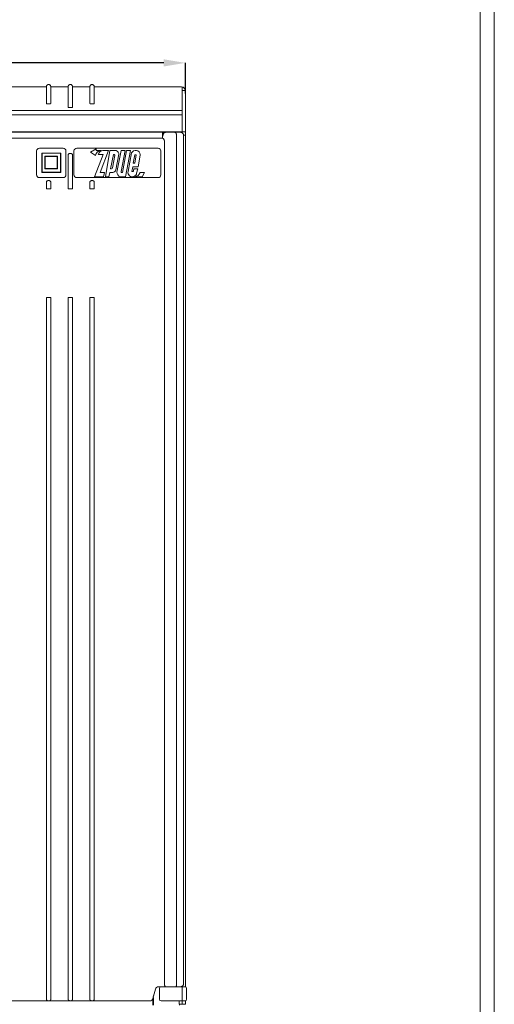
# Model space of a CAD drawing. Header units: centimetres. Extents: x -4572 to 125430, y -27163 to 73697.
# Tile 39 of 44: x 104927 to 105364, y -17910 to -17004. Entities that reach past the tile are written whole.
import ezdxf

# ---------------------------------------------------------------- set-up
doc = ezdxf.new("R2010")
doc.units = ezdxf.units.CM
doc.header["$MEASUREMENT"] = 0
doc.layers.add('kontur', color=7, linetype='Continuous')
doc.styles.add('WYMIAROWA', font='ariali.ttf', dxfattribs={"height": 30})
doc.dimstyles.new('MOJE', dxfattribs={"dimtxt": 30, "dimasz": 20, "dimexe": 0, "dimexo": 0, "dimgap": 5, "dimtad": 1, "dimtoh": 1, "dimdec": 0, "dimrnd": 1, "dimzin": 12, "dimdsep": 46, "dimtxsty": 'WYMIAROWA', "dimcen": 0.09, "dimadec": 0, "dimazin": 2, "dimtfac": 1, "dimtdec": 0, "dimtofl": 0, "dimtmove": 0, "dimatfit": 3, "dimfxl": 1, "dimtolj": 1, "dimtzin": 0, "dimarcsym": 0})

# ---------------------------------------------------------------- blocks, each defined once
blk = doc.blocks.new('ASQCqe')
at = {"color": 7, "lineweight": 0}
for p, q in [((48045.73, 5967.58), (48045.73, 6009.37)), ((48048.61, 6006.07), (48045.73, 6006.07)), ((48045.73, 5987.48), (47391.55, 5987.48)), ((48045.73, 5983.53), (47391.55, 5983.53))]:
    blk.add_line(p, q, dxfattribs=at)
at = {"layer": 'kontur', "color": 7, "lineweight": 0}
for p, q in [((47920.67, 6009.46), (47870.64, 6009.46)), ((47920.67, 6008.97), (47920.67, 6008.95)), ((47940.68, 6009.46), (47924.67, 6009.46)), ((47940.68, 6009.43), (47940.68, 6009.44)), ((47960.69, 6009.46), (47944.68, 6009.46)), ((47944.68, 6009.44), (47944.68, 6009.45)), ((47944.68, 6009.43), (47944.68, 6009.44)), ((47960.69, 6008.97), (47960.69, 6008.95)), ((48045.09, 6009.46), (47964.69, 6009.46)), ((48045.09, 6009.46), (48045.13, 6009.46)), ((48048.63, 6006.07), (48048.74, 5968.04)), ((47920.67, 5994.25), (47920.67, 5994.02)), ((47924.67, 5994.02), (47924.67, 5994.25)), ((47960.69, 5994.25), (47960.69, 5994.02)), ((47964.69, 5994.02), (47964.69, 5994.25)), ((47940.68, 5990.58), (47940.68, 5990.49)), ((47944.68, 5990.48), (47944.68, 5990.92)), ((47652.58, 5968.04), (48044.74, 5968.04)), ((48027.51, 5967.54), (47669.82, 5967.54)), ((48019.75, 5967.54), (48019.75, 5968.04)), ((48030.51, 5967.54), (48027.51, 5967.54)), ((48027.51, 5967.54), (48027.51, 5964.54)), ((48030.77, 5967.54), (48030.51, 5967.54)), ((48030.98, 5967.54), (48030.77, 5967.54)), ((48031.65, 5967.54), (48030.98, 5967.54)), ((48031.01, 5968.04), (48031.01, 5967.54)), ((48038.81, 5967.54), (48031.65, 5967.54)), ((48038.81, 5967.54), (48044.01, 5967.54)), ((48039.01, 5967.54), (48039.01, 5968.04)), ((48042.76, 5968.04), (48042.76, 5967.54)), ((48044.74, 5968.04), (48048.74, 5968.04)), ((48045.24, 5967.27), (48045.24, 5967.27)), ((48045.76, 5966.97), (48045.76, 5968.04)), ((48048.74, 5968.04), (48048.76, 5966.03)), ((48027.81, 5962.04), (47669.52, 5962.04)), ((48027.81, 5962.03), (47669.52, 5962.03)), ((48027.51, 5964.54), (48027.51, 5964.04)), ((48027.51, 5964.04), (48027.51, 5962.04)), ((48027.95, 5964.04), (48027.95, 5964.54)), ((48029.42, 5959.03), (48029.42, 5183.13)), ((48040.6, 5964.54), (48040.6, 5920)), ((48046.97, 5965.04), (48048.77, 5965.04)), ((48047.02, 5964.54), (48047.02, 5183.63)), ((48048.77, 5180.53), (48048.77, 5965.04)), ((48048.79, 5180.63), (48048.79, 5965.04)), ((47911.62, 5950.31), (47911.62, 5928.29)), ((47914.21, 5952.81), (47936.04, 5952.81)), ((47938.63, 5950.31), (47938.63, 5928.29)), ((47946.03, 5950.31), (47946.03, 5928.29)), ((47948.62, 5952.81), (48023.45, 5952.81)), ((47966.62, 5952.2), (47961.3, 5949.18)), ((47961.3, 5949.18), (47965.77, 5946.16)), ((47966.62, 5952.2), (47966.62, 5950.9)), ((47966.62, 5950.9), (47971.12, 5950.9)), ((47970.28, 5930.49), (47977.85, 5950.91)), ((47977.85, 5950.91), (47972.52, 5950.91)), ((47975.15, 5926.55), (47979.22, 5950.91)), ((47979.22, 5950.91), (47983.63, 5950.91)), ((47985.42, 5930.9), (47989.5, 5950.91)), ((47993.05, 5950.91), (47989.5, 5931.3)), ((47989.5, 5950.91), (47993.05, 5950.91)), ((47990.85, 5930.49), (47994.42, 5950.91)), ((47997.96, 5950.91), (47993.49, 5926.54)), ((47994.42, 5950.91), (47997.96, 5950.91)), ((47999.12, 5948.57), (47995.8, 5931.37)), ((48026.05, 5950.31), (48026.05, 5928.29)), ((48048.78, 5950.03), (48048.78, 5197.63)), ((47916.42, 5948.46), (47933.83, 5948.46)), ((47916.42, 5930.57), (47916.42, 5948.46)), ((47916.7, 5948.18), (47933.52, 5948.18)), ((47916.7, 5930.82), (47916.7, 5948.18)), ((47919.31, 5945.68), (47930.9, 5945.68)), ((47919.31, 5933.76), (47919.31, 5945.68)), ((47919.65, 5934.08), (47919.65, 5945.34)), ((47919.65, 5945.34), (47930.6, 5945.34)), ((47930.6, 5945.34), (47930.6, 5934.08)), ((47930.9, 5945.68), (47930.9, 5933.76)), ((47933.52, 5948.18), (47933.52, 5930.82)), ((47933.83, 5948.46), (47933.83, 5930.57)), ((47940.71, 5915.51), (47940.71, 5946.55)), ((47941, 5947.39), (47941, 5947.39)), ((47942.3, 5948.03), (47943.12, 5948.03)), ((47944.71, 5915.51), (47944.71, 5946.55)), ((47972.93, 5946.99), (47964.87, 5926.55)), ((47968.48, 5946.99), (47972.93, 5946.99)), ((47982.35, 5946.96), (47979.63, 5933.94)), ((47981.44, 5934.8), (47983.64, 5946.09)), ((47982.43, 5946.97), (47982.3, 5946.97)), ((47983.28, 5946.97), (47982.43, 5946.97)), ((47983.64, 5946.54), (47983.28, 5946.97)), ((47983.64, 5946.09), (47983.64, 5946.54)), ((47987.26, 5947.28), (47984.56, 5933.06)), ((47987.26, 5948.01), (47987.26, 5947.28)), ((48001.99, 5946.64), (48000.66, 5939.13)), ((48003.41, 5946.64), (48001.99, 5946.64)), ((48002.03, 5939.13), (48003.41, 5946.64)), ((48006.97, 5946.49), (48005.14, 5935.68)), ((48006.97, 5946.49), (48006.97, 5947.05)), ((47933.83, 5930.57), (47916.42, 5930.57)), ((47933.52, 5930.82), (47916.7, 5930.82)), ((47930.9, 5933.76), (47919.31, 5933.76)), ((47930.6, 5934.08), (47919.65, 5934.08)), ((47974.28, 5930.49), (47970.28, 5930.49)), ((47973.35, 5926.55), (47974.28, 5930.49)), ((47979.2, 5930.51), (47978.28, 5926.55)), ((47981.82, 5930.51), (47979.2, 5930.51)), ((47979.63, 5933.94), (47980.7, 5933.94)), ((47989.77, 5930.49), (47990.85, 5930.49)), ((48000.2, 5935.68), (47999.36, 5931.33)), ((47999.36, 5931.33), (48000.7, 5931.33)), ((48005.14, 5935.68), (48000.2, 5935.68)), ((48000.66, 5939.13), (48002.03, 5939.13)), ((48000.7, 5931.33), (48001.13, 5933.91)), ((48000.71, 5931.41), (48001.13, 5933.91)), ((48001.13, 5933.91), (48004.7, 5933.91)), ((48004.7, 5933.91), (48003.77, 5930.03)), ((48010.89, 5930.48), (48006.9, 5930.48)), ((48010.89, 5930.48), (48008.69, 5926.56)), ((47914.21, 5925.79), (47936.04, 5925.79)), ((47920.7, 5915.51), (47920.7, 5921.54)), ((47920.98, 5922.38), (47920.98, 5922.38)), ((47922.29, 5923.01), (47923.11, 5923.01)), ((47924.7, 5915.51), (47924.7, 5921.54)), ((47948.62, 5925.8), (48023.45, 5925.8)), ((47960.72, 5915.51), (47960.72, 5921.54)), ((47961.01, 5922.38), (47961.01, 5922.38)), ((47962.31, 5923.01), (47963.13, 5923.01)), ((47964.72, 5915.51), (47964.72, 5921.54)), ((47964.87, 5926.55), (47973.35, 5926.55)), ((47978.28, 5926.55), (47975.15, 5926.55)), ((47993.49, 5926.54), (47988.69, 5926.54)), ((48008.69, 5926.56), (48002.08, 5926.56)), ((47920.7, 5915.51), (47921.6, 5915.51)), ((47923.8, 5915.51), (47921.6, 5915.51)), ((47924.7, 5915.51), (47923.8, 5915.51)), ((47940.71, 5915.51), (47941.62, 5915.51)), ((47943.81, 5915.51), (47941.62, 5915.51)), ((47944.71, 5915.51), (47943.81, 5915.51)), ((47960.72, 5915.51), (47961.63, 5915.51)), ((47963.82, 5915.51), (47961.63, 5915.51)), ((47964.72, 5915.51), (47963.82, 5915.51)), ((48040.6, 5920), (48040.6, 5183.13)), ((47921.6, 5815.46), (47920.7, 5815.46)), ((47920.7, 5815.46), (47920.7, 5170.12)), ((47921.6, 5815.46), (47923.8, 5815.46)), ((47923.8, 5815.46), (47924.7, 5815.46)), ((47924.7, 5815.46), (47924.7, 5170.12)), ((47941.62, 5815.46), (47940.71, 5815.46)), ((47940.71, 5815.46), (47940.71, 5170.12)), ((47941.62, 5815.46), (47943.81, 5815.46)), ((47943.81, 5815.46), (47944.71, 5815.46)), ((47944.71, 5815.46), (47944.71, 5170.12)), ((47961.63, 5815.46), (47960.72, 5815.46)), ((47960.72, 5815.46), (47960.72, 5170.12)), ((47961.63, 5815.46), (47963.82, 5815.46)), ((47963.82, 5815.46), (47964.72, 5815.46)), ((47964.72, 5815.46), (47964.72, 5170.12)), ((48020.96, 5178.4), (48018.67, 5169.84)), ((48030.53, 5180.63), (48023.86, 5180.63)), ((48024.74, 5169.12), (48024.74, 5179.12)), ((48027.75, 5180.62), (48026.25, 5180.62)), ((48045.79, 5180.62), (48027.75, 5180.62)), ((48031.01, 5180.63), (48031.01, 5180.62)), ((48039.01, 5180.62), (48039.01, 5180.63)), ((48042.76, 5180.63), (48042.76, 5180.62)), ((48045.76, 5181.19), (48045.76, 5180.62)), ((48048.27, 5180.62), (48045.79, 5180.62)), ((48045.8, 5169.12), (48045.8, 5179.12)), ((48048.78, 5180.53), (48048.78, 5180.63)), ((48048.78, 5180.63), (48048.79, 5180.63)), ((48049.77, 5169.12), (48049.77, 5179.12)), ((47920.7, 5170.12), (47920.7, 5169.14)), ((47924.7, 5170.12), (47924.7, 5169.14)), ((47940.71, 5170.12), (47940.71, 5169.14)), ((47944.71, 5170.12), (47944.71, 5169.14)), ((47960.72, 5170.12), (47960.72, 5169.14)), ((47964.72, 5170.12), (47964.72, 5169.14)), ((48018.75, 5163.68), (48018.75, 5170.16)), ((48019.25, 5170.58), (48018.87, 5170.58)), ((48019.25, 5170.58), (48019.25, 5163.68)), ((48015.77, 5167.62), (47681.56, 5167.62)), ((47920.98, 5168.3), (47920.98, 5168.3)), ((47921.43, 5167.9), (47921.43, 5167.9)), ((47922.29, 5167.66), (47923.11, 5167.66)), ((47941, 5168.3), (47941, 5168.3)), ((47941.44, 5167.9), (47941.44, 5167.9)), ((47942.3, 5167.66), (47943.12, 5167.66)), ((47961.01, 5168.3), (47961.01, 5168.3)), ((47961.45, 5167.9), (47961.45, 5167.9)), ((47962.31, 5167.66), (47963.13, 5167.66)), ((48026.25, 5167.62), (48027.75, 5167.62)), ((48027.75, 5167.62), (48045.79, 5167.62)), ((48042.76, 5167.62), (48042.76, 5164.62)), ((48042.76, 5164.62), (48045.76, 5164.62)), ((48043.26, 5163.62), (48043.26, 5164.61)), ((48045.76, 5167.62), (48045.76, 5164.62)), ((48045.76, 5164.62), (48048.77, 5164.62)), ((48045.79, 5167.62), (48048.27, 5167.62)), ((48048.77, 5164.62), (48048.77, 5167.71)), ((48048.78, 5164.62), (48048.78, 5167.71))]:
    blk.add_line(p, q, dxfattribs=at)
at = {"layer": 'kontur', "color": 7, "lineweight": 0, "flags": 128}
for points in [[(47924.67, 6009.5), (47924.66, 6009.67), (47924.64, 6009.83), (47924.61, 6009.98), (47924.58, 6010.09), (47924.55, 6010.19), (47924.51, 6010.28), (47924.48, 6010.37), (47924.36, 6010.58), (47924.21, 6010.79), (47924.04, 6010.97), (47923.85, 6011.13), (47923.64, 6011.26), (47923.43, 6011.36), (47923.21, 6011.44), (47922.98, 6011.48), (47922.77, 6011.51), (47922.56, 6011.51), (47922.34, 6011.48), (47922.12, 6011.43), (47921.9, 6011.36), (47921.69, 6011.25), (47921.49, 6011.13), (47921.35, 6011.01), (47921.22, 6010.89), (47921.16, 6010.82), (47921.1, 6010.74), (47921.04, 6010.66), (47920.98, 6010.56), (47920.9, 6010.4), (47920.82, 6010.23), (47920.76, 6010.03), (47920.71, 6009.82), (47920.68, 6009.59), (47920.67, 6009.35)], [(47920.67, 5994.24), (47920.67, 5994.89), (47920.67, 5996.24), (47920.67, 5998.94), (47920.67, 6000.29), (47920.67, 6002.99), (47920.67, 6004.34), (47920.67, 6006.96), (47920.67, 6008.26), (47920.67, 6009.57)], [(47920.67, 6009.48), (47920.67, 6009.47), (47920.67, 6009.42), (47920.67, 6009.32), (47920.67, 6009.19), (47920.67, 6009.05), (47920.67, 6008.96)], [(47920.67, 6009.43), (47920.67, 6009.45), (47920.67, 6009.45)], [(47924.67, 6009.57), (47924.67, 6009.07), (47924.67, 6008.07), (47924.67, 6006.06), (47924.67, 6004.05), (47924.67, 6002.04), (47924.67, 6000.03), (47924.67, 5998.02), (47924.67, 5996.01), (47924.67, 5995.01), (47924.67, 5994.51), (47924.67, 5994.25), (47924.67, 5994.24)], [(47924.67, 6008.4), (47924.67, 6008.44), (47924.67, 6008.65), (47924.67, 6008.91), (47924.67, 6009.17), (47924.67, 6009.27), (47924.67, 6009.37), (47924.67, 6009.44), (47924.67, 6009.49), (47924.67, 6009.49)], [(47924.67, 6009.45), (47924.67, 6009.46), (47924.67, 6009.43)], [(47924.67, 6008.81), (47924.67, 6008.85), (47924.67, 6008.86)], [(47944.68, 6009.63), (47944.66, 6009.85), (47944.62, 6010.06), (47944.57, 6010.25), (47944.5, 6010.42), (47944.38, 6010.63), (47944.25, 6010.83), (47944.08, 6011.01), (47943.9, 6011.17), (47943.71, 6011.3), (47943.5, 6011.41), (47943.28, 6011.49), (47943.07, 6011.55), (47942.86, 6011.58), (47942.65, 6011.59), (47942.44, 6011.57), (47942.23, 6011.54), (47942.01, 6011.47), (47941.81, 6011.39), (47941.62, 6011.28), (47941.53, 6011.22), (47941.44, 6011.16), (47941.35, 6011.09), (47941.21, 6010.95), (47941.06, 6010.76), (47940.96, 6010.61), (47940.87, 6010.44), (47940.79, 6010.25), (47940.73, 6010.05), (47940.69, 6009.83), (47940.68, 6009.59)], [(47944.68, 6009.44), (47944.68, 6008.95), (47944.68, 6007.95), (47944.68, 6005.95), (47944.68, 6003.95), (47944.68, 6001.95), (47944.68, 5999.95), (47944.68, 5997.95), (47944.68, 5993.95), (47944.68, 5991.95), (47944.68, 5990.95), (47944.69, 5990.87), (47944.71, 5990.79), (47944.73, 5990.7), (47944.74, 5990.62), (47944.72, 5990.54), (47944.66, 5990.45), (47944.62, 5990.43), (47944.56, 5990.4), (47944.47, 5990.37), (47944.36, 5990.35), (47944.22, 5990.32), (47944.07, 5990.3), (47943.9, 5990.28), (47943.71, 5990.27), (47943.51, 5990.25), (47943.3, 5990.24), (47943.08, 5990.24), (47942.86, 5990.23), (47942.64, 5990.23), (47942.42, 5990.23), (47942.2, 5990.24), (47941.99, 5990.25), (47941.78, 5990.26), (47941.59, 5990.27), (47941.41, 5990.29), (47941.25, 5990.31), (47941.1, 5990.33), (47940.97, 5990.35), (47940.87, 5990.38), (47940.78, 5990.4), (47940.72, 5990.43), (47940.69, 5990.46), (47940.68, 5990.49), (47940.68, 5990.75), (47940.68, 5991.27), (47940.68, 5992.32), (47940.68, 5994.42), (47940.68, 5996.51), (47940.68, 5998.61), (47940.68, 6000.71), (47940.68, 6002.92), (47940.68, 6005.14), (47940.68, 6007.36), (47940.68, 6009.57)], [(47944.68, 6009.44), (47944.68, 6009.46), (47944.68, 6009.5), (47944.68, 6009.5)], [(47944.68, 6008.56), (47944.68, 6008.61), (47944.68, 6008.99), (47944.68, 6009.14), (47944.68, 6009.27), (47944.68, 6009.36)], [(47944.68, 6009.35), (47944.68, 6009.11), (47944.68, 6008.64), (47944.68, 6008.55)], [(47964.69, 6009.5), (47964.68, 6009.67), (47964.66, 6009.83), (47964.63, 6009.98), (47964.6, 6010.09), (47964.57, 6010.19), (47964.54, 6010.28), (47964.5, 6010.37), (47964.38, 6010.58), (47964.23, 6010.79), (47964.06, 6010.97), (47963.87, 6011.13), (47963.66, 6011.26), (47963.45, 6011.36), (47963.23, 6011.44), (47963.01, 6011.48), (47962.79, 6011.51), (47962.58, 6011.51), (47962.36, 6011.48), (47962.14, 6011.43), (47961.93, 6011.36), (47961.71, 6011.25), (47961.51, 6011.13), (47961.37, 6011.01), (47961.24, 6010.89), (47961.18, 6010.82), (47961.12, 6010.74), (47961.06, 6010.66), (47961, 6010.56), (47960.92, 6010.4), (47960.84, 6010.23), (47960.78, 6010.03), (47960.73, 6009.82), (47960.7, 6009.59), (47960.69, 6009.35)], [(47960.69, 5994.24), (47960.69, 5994.89), (47960.69, 5996.24), (47960.69, 5998.94), (47960.69, 6000.29), (47960.69, 6002.99), (47960.69, 6004.34), (47960.69, 6006.96), (47960.69, 6008.26), (47960.69, 6009.57)], [(47960.69, 6009.48), (47960.69, 6009.47), (47960.69, 6009.42), (47960.69, 6009.32), (47960.69, 6009.19), (47960.69, 6009.05), (47960.69, 6008.96)], [(47960.69, 6009.43), (47960.69, 6009.45), (47960.69, 6009.45)], [(47964.69, 6009.57), (47964.69, 6009.07), (47964.69, 6008.07), (47964.69, 6006.06), (47964.69, 6004.05), (47964.69, 6002.04), (47964.69, 6000.03), (47964.69, 5998.02), (47964.69, 5996.01), (47964.69, 5995.01), (47964.69, 5994.51), (47964.69, 5994.25), (47964.69, 5994.24)], [(47964.69, 6008.4), (47964.69, 6008.44), (47964.69, 6008.65), (47964.69, 6008.91), (47964.69, 6009.17), (47964.69, 6009.27), (47964.69, 6009.37), (47964.69, 6009.44), (47964.69, 6009.49), (47964.69, 6009.49)], [(47964.69, 6009.45), (47964.69, 6009.46), (47964.69, 6009.43)], [(47964.69, 6008.81), (47964.69, 6008.85), (47964.69, 6008.86)], [(47924.67, 5994.02), (47924.67, 5994), (47924.65, 5993.98), (47924.6, 5993.95), (47924.52, 5993.92), (47924.43, 5993.89), (47924.31, 5993.87), (47924.17, 5993.85), (47924.01, 5993.83), (47923.83, 5993.81), (47923.64, 5993.79), (47923.44, 5993.78), (47923.22, 5993.77), (47923, 5993.77), (47922.78, 5993.76), (47922.56, 5993.76), (47922.34, 5993.76), (47922.13, 5993.77), (47921.92, 5993.78), (47921.72, 5993.79), (47921.53, 5993.81), (47921.35, 5993.82), (47921.2, 5993.84), (47921.05, 5993.87), (47920.93, 5993.89), (47920.83, 5993.91), (47920.75, 5993.94), (47920.7, 5993.97), (47920.67, 5994), (47920.67, 5994.01), (47920.67, 5994.02)], [(47964.69, 5994.02), (47964.69, 5994), (47964.67, 5993.98), (47964.62, 5993.95), (47964.55, 5993.92), (47964.45, 5993.89), (47964.33, 5993.87), (47964.19, 5993.85), (47964.03, 5993.83), (47963.85, 5993.81), (47963.66, 5993.79), (47963.46, 5993.78), (47963.25, 5993.77), (47963.03, 5993.77), (47962.81, 5993.76), (47962.58, 5993.76), (47962.36, 5993.76), (47962.15, 5993.77), (47961.94, 5993.78), (47961.74, 5993.79), (47961.55, 5993.81), (47961.37, 5993.82), (47961.22, 5993.84), (47961.08, 5993.87), (47960.95, 5993.89), (47960.85, 5993.91), (47960.78, 5993.94), (47960.72, 5993.97), (47960.69, 5994), (47960.69, 5994.01), (47960.69, 5994.02)], [(48027.51, 5964.54), (48027.52, 5964.85), (48027.57, 5965.15), (48027.65, 5965.45), (48027.76, 5965.74), (48027.89, 5966), (48028.04, 5966.24), (48028.21, 5966.46), (48028.38, 5966.66), (48028.5, 5966.77), (48028.61, 5966.87), (48028.74, 5966.96), (48028.86, 5967.05), (48029.13, 5967.2), (48029.4, 5967.33), (48029.77, 5967.45), (48030.15, 5967.52), (48030.51, 5967.54)], [(48027.95, 5964.54), (48027.96, 5964.87), (48028.02, 5965.21), (48028.11, 5965.53), (48028.23, 5965.84), (48028.38, 5966.14), (48028.56, 5966.41), (48028.78, 5966.66), (48029.01, 5966.89), (48029.27, 5967.08), (48029.55, 5967.24), (48029.84, 5967.37), (48030.15, 5967.47), (48030.45, 5967.52), (48030.75, 5967.54), (48030.77, 5967.54)], [(48040.55, 5965.04), (48040.48, 5965.32), (48040.4, 5965.6), (48040.31, 5965.87), (48040.21, 5966.13), (48040.11, 5966.37), (48039.99, 5966.59), (48039.87, 5966.8), (48039.73, 5966.99), (48039.6, 5967.15), (48039.44, 5967.29), (48039.28, 5967.4), (48039.11, 5967.48), (48038.96, 5967.52), (48038.81, 5967.54), (48038.81, 5967.54)], [(48044.01, 5967.54), (48044.2, 5967.53), (48044.5, 5967.5), (48044.78, 5967.44), (48044.97, 5967.38), (48045.04, 5967.36)], [(48045.27, 5967.26), (48045.27, 5967.26), (48045.27, 5967.26), (48045.26, 5967.27), (48045.25, 5967.27), (48045.22, 5967.29), (48045.16, 5967.31), (48045.08, 5967.34), (48045.05, 5967.35)], [(48045.24, 5967.27), (48045.3, 5967.25), (48045.46, 5967.17), (48045.5, 5967.15), (48045.73, 5967), (48045.95, 5966.83), (48046.16, 5966.63), (48046.36, 5966.41), (48046.54, 5966.16), (48046.69, 5965.89), (48046.79, 5965.69), (48046.87, 5965.47), (48046.93, 5965.25), (48046.99, 5964.94), (48047.01, 5964.73), (48047.02, 5964.54)], [(48029.42, 5959.03), (48029.4, 5959.32), (48029.37, 5959.6), (48029.31, 5959.88), (48029.24, 5960.13), (48029.15, 5960.38), (48029.04, 5960.61), (48028.89, 5960.91), (48028.73, 5961.18), (48028.56, 5961.41), (48028.39, 5961.61), (48028.23, 5961.78), (48028.08, 5961.91), (48027.98, 5961.97), (48027.89, 5962.01), (48027.81, 5962.03)], [(48040.6, 5964.54), (48040.59, 5964.79), (48040.55, 5965.04)], [(48048.77, 5965.04), (48048.76, 5965.11), (48048.76, 5965.33), (48048.76, 5965.65), (48048.76, 5966.03)], [(47940.84, 5947.13), (47940.78, 5946.99), (47940.74, 5946.85), (47940.72, 5946.7), (47940.71, 5946.55)], [(47941, 5947.39), (47940.9, 5947.25), (47940.84, 5947.13)], [(47941.2, 5947.61), (47941.09, 5947.51), (47941, 5947.39)], [(47941.44, 5947.79), (47941.31, 5947.71), (47941.2, 5947.61)], [(47942.3, 5948.03), (47942.07, 5948.01), (47941.85, 5947.97), (47941.64, 5947.89), (47941.44, 5947.79)], [(47943.71, 5947.92), (47943.52, 5947.98), (47943.32, 5948.02), (47943.12, 5948.03)], [(47944.23, 5947.61), (47944.07, 5947.74), (47943.9, 5947.84), (47943.71, 5947.92)], [(47944.58, 5947.13), (47944.51, 5947.26), (47944.43, 5947.39), (47944.33, 5947.51), (47944.23, 5947.61)], [(47944.71, 5946.55), (47944.7, 5946.7), (47944.68, 5946.85), (47944.64, 5946.99), (47944.58, 5947.13)], [(47920.83, 5922.12), (47920.77, 5921.98), (47920.73, 5921.84), (47920.71, 5921.69), (47920.7, 5921.54)], [(47920.98, 5922.38), (47920.89, 5922.24), (47920.83, 5922.12)], [(47921.19, 5922.6), (47921.08, 5922.49), (47920.98, 5922.38)], [(47921.43, 5922.78), (47921.3, 5922.69), (47921.19, 5922.6)], [(47922.29, 5923.01), (47922.06, 5923), (47921.84, 5922.96), (47921.63, 5922.88), (47921.43, 5922.78)], [(47923.7, 5922.91), (47923.51, 5922.97), (47923.31, 5923), (47923.11, 5923.01)], [(47924.21, 5922.6), (47924.06, 5922.72), (47923.89, 5922.83), (47923.7, 5922.91)], [(47924.57, 5922.12), (47924.5, 5922.25), (47924.42, 5922.38), (47924.32, 5922.49), (47924.21, 5922.6)], [(47924.7, 5921.54), (47924.69, 5921.69), (47924.67, 5921.84), (47924.63, 5921.98), (47924.57, 5922.12)], [(47960.85, 5922.12), (47960.8, 5921.98), (47960.75, 5921.84), (47960.73, 5921.69), (47960.72, 5921.54)], [(47961.01, 5922.38), (47960.91, 5922.24), (47960.85, 5922.12)], [(47961.21, 5922.6), (47961.1, 5922.49), (47961.01, 5922.38)], [(47961.45, 5922.78), (47961.32, 5922.69), (47961.21, 5922.6)], [(47962.31, 5923.01), (47962.08, 5923), (47961.86, 5922.96), (47961.65, 5922.88), (47961.45, 5922.78)], [(47963.72, 5922.91), (47963.53, 5922.97), (47963.33, 5923), (47963.13, 5923.01)], [(47964.24, 5922.6), (47964.08, 5922.72), (47963.91, 5922.83), (47963.72, 5922.91)], [(47964.59, 5922.12), (47964.52, 5922.25), (47964.44, 5922.38), (47964.34, 5922.49), (47964.24, 5922.6)], [(47964.72, 5921.54), (47964.71, 5921.69), (47964.69, 5921.84), (47964.65, 5921.98), (47964.59, 5922.12)], [(48030.53, 5180.63), (48030.53, 5180.63), (48030.42, 5180.64), (48030.31, 5180.68), (48030.2, 5180.74), (48030.08, 5180.84), (48029.97, 5180.96), (48029.87, 5181.11), (48029.78, 5181.28), (48029.7, 5181.46), (48029.63, 5181.67), (48029.56, 5181.88), (48029.51, 5182.11), (48029.47, 5182.35), (48029.44, 5182.6), (48029.42, 5182.86), (48029.42, 5183.13)], [(48039.48, 5180.63), (48039.48, 5180.63), (48039.6, 5180.64), (48039.71, 5180.68), (48039.82, 5180.74), (48039.94, 5180.84), (48040.04, 5180.96), (48040.15, 5181.11), (48040.24, 5181.28), (48040.32, 5181.46), (48040.39, 5181.67), (48040.45, 5181.88), (48040.51, 5182.11), (48040.55, 5182.35), (48040.58, 5182.6), (48040.6, 5182.86), (48040.6, 5183.13)], [(48045.39, 5180.96), (48045.23, 5180.88), (48045.03, 5180.8), (48044.85, 5180.74), (48044.65, 5180.69), (48044.34, 5180.64), (48044.01, 5180.63)], [(48045.39, 5180.96), (48045.43, 5180.98), (48045.54, 5181.04), (48045.62, 5181.09), (48045.67, 5181.12), (48045.71, 5181.15), (48045.72, 5181.16)], [(48047.02, 5183.63), (48047.01, 5183.54), (48047, 5183.36), (48046.97, 5183.13), (48046.92, 5182.87), (48046.86, 5182.69), (48046.8, 5182.51), (48046.67, 5182.22), (48046.57, 5182.06), (48046.47, 5181.9), (48046.33, 5181.71), (48046.17, 5181.54), (48045.96, 5181.34), (48045.74, 5181.17), (48045.71, 5181.15)], [(48045.8, 5179.12), (48045.8, 5179.37), (48045.8, 5179.62), (48045.8, 5179.85), (48045.8, 5180.06), (48045.8, 5180.24), (48045.8, 5180.4), (48045.8, 5180.51), (48045.79, 5180.59), (48045.79, 5180.61), (48045.79, 5180.62), (48045.79, 5180.62)], [(47920.83, 5168.56), (47920.77, 5168.7), (47920.73, 5168.84), (47920.71, 5168.95), (47920.7, 5169.05), (47920.7, 5169.14)], [(47924.7, 5169.14), (47924.7, 5169.04), (47924.69, 5168.94), (47924.67, 5168.85), (47924.63, 5168.71), (47924.57, 5168.56)], [(47940.84, 5168.56), (47940.78, 5168.7), (47940.74, 5168.84), (47940.72, 5168.95), (47940.71, 5169.05), (47940.71, 5169.14)], [(47944.71, 5169.14), (47944.71, 5169.04), (47944.7, 5168.94), (47944.68, 5168.85), (47944.64, 5168.71), (47944.58, 5168.56)], [(47960.85, 5168.56), (47960.79, 5168.7), (47960.75, 5168.84), (47960.73, 5168.95), (47960.72, 5169.05), (47960.72, 5169.14)], [(47964.72, 5169.14), (47964.72, 5169.04), (47964.71, 5168.94), (47964.69, 5168.85), (47964.65, 5168.71), (47964.59, 5168.56)], [(48018.66, 5169.8), (48018.84, 5170.46), (48019.01, 5171.13), (48019.37, 5172.45)], [(48045.79, 5167.62), (48045.79, 5167.62), (48045.79, 5167.63), (48045.79, 5167.65), (48045.8, 5167.73), (48045.8, 5167.84), (48045.8, 5168), (48045.8, 5168.18), (48045.8, 5168.39), (48045.8, 5168.62), (48045.8, 5168.87), (48045.8, 5169.12)], [(47908.92, 5167.62), (47974.03, 5167.62), (48006.58, 5167.62), (48014.72, 5167.62), (48015.28, 5167.61), (48015.83, 5167.62)], [(47920.98, 5168.3), (47920.89, 5168.44), (47920.83, 5168.56)], [(47921.19, 5168.08), (47921.07, 5168.2), (47920.98, 5168.3)], [(47921.19, 5168.08), (47921.08, 5168.18), (47920.98, 5168.3)], [(47921.43, 5167.9), (47921.24, 5168.03), (47921.19, 5168.08)], [(47922.29, 5167.66), (47922.04, 5167.68), (47921.79, 5167.74), (47921.6, 5167.81), (47921.43, 5167.9)], [(47922.29, 5167.66), (47922.01, 5167.68), (47921.73, 5167.75), (47921.58, 5167.82), (47921.43, 5167.9)], [(47923.7, 5167.77), (47923.5, 5167.71), (47923.3, 5167.67), (47923.11, 5167.66)], [(47924.21, 5168.08), (47924.07, 5167.96), (47923.9, 5167.86), (47923.7, 5167.77)], [(47924.57, 5168.56), (47924.51, 5168.45), (47924.44, 5168.33), (47924.34, 5168.2), (47924.21, 5168.08)], [(47941, 5168.3), (47940.9, 5168.44), (47940.84, 5168.56)], [(47941.2, 5168.08), (47941.08, 5168.2), (47941, 5168.3)], [(47941.2, 5168.08), (47941.09, 5168.18), (47941, 5168.3)], [(47941.44, 5167.9), (47941.25, 5168.03), (47941.2, 5168.08)], [(47942.3, 5167.66), (47942.05, 5167.68), (47941.8, 5167.74), (47941.61, 5167.81), (47941.44, 5167.9)], [(47942.3, 5167.66), (47942.02, 5167.68), (47941.75, 5167.75), (47941.59, 5167.82), (47941.44, 5167.9)], [(47943.71, 5167.77), (47943.51, 5167.71), (47943.31, 5167.67), (47943.12, 5167.66)], [(47944.23, 5168.08), (47944.08, 5167.96), (47943.91, 5167.86), (47943.71, 5167.77)], [(47944.58, 5168.56), (47944.52, 5168.45), (47944.45, 5168.33), (47944.35, 5168.2), (47944.23, 5168.08)], [(47961.01, 5168.3), (47960.91, 5168.44), (47960.85, 5168.56)], [(47961.21, 5168.08), (47961.09, 5168.2), (47961.01, 5168.3)], [(47961.21, 5168.08), (47961.1, 5168.18), (47961.01, 5168.3)], [(47961.45, 5167.9), (47961.27, 5168.03), (47961.21, 5168.08)], [(47962.31, 5167.66), (47962.06, 5167.68), (47961.81, 5167.74), (47961.62, 5167.81), (47961.45, 5167.9)], [(47962.31, 5167.66), (47962.03, 5167.68), (47961.76, 5167.75), (47961.6, 5167.82), (47961.45, 5167.9)], [(47963.72, 5167.77), (47963.52, 5167.71), (47963.32, 5167.67), (47963.13, 5167.66)], [(47964.24, 5168.08), (47964.09, 5167.96), (47963.92, 5167.86), (47963.72, 5167.77)], [(47964.59, 5168.56), (47964.53, 5168.45), (47964.46, 5168.33), (47964.36, 5168.2), (47964.24, 5168.08)]]:
    blk.add_lwpolyline(points, dxfattribs=at)
at = {"layer": 'kontur', "color": 7, "lineweight": 0}
for centre, radius, start, end in [((48044.91, 6005.74), 3.72, 358.8791, 86.60589), ((47914.12, 5950.31), 2.5, 87.76748, 180), ((47936.14, 5950.31), 2.5, 0, 92.23252), ((47948.52, 5950.31), 2.5, 87.76748, 180), ((47971.4, 5945.21), 5.7, 92.79492, 170.4324), ((47973.33, 5946.03), 4.95, 99.4262, 168.9092), ((47983.57, 5947.11), 3.8, 13.70462, 89.11696), ((48002.84, 5946.73), 4.14, 4.38825, 153.72663), ((48023.55, 5950.31), 2.5, 0, 92.23252), ((47982.77, 5946.18), 0.935, 22.79012, 57.34397), ((47980.45, 5934.9), 0.991, 284.6446, 353.72894), ((47981.43, 5933.68), 3.2, 277.08613, 348.75088), ((47990.15, 5931.04), 4.73, 181.67112, 251.95011), ((47990, 5931.02), 0.576, 150.51295, 246.33342), ((47999.77, 5930.6), 4.04, 169.06999, 351.96714), ((48001.24, 5932.53), 6.02, 277.98289, 340.146), ((47914.12, 5928.29), 2.5, 180, 272.23252), ((47936.14, 5928.29), 2.5, 267.76748, 0), ((47948.52, 5928.29), 2.5, 180, 272.23252), ((48023.55, 5928.29), 2.5, 267.76748, 0), ((48023.86, 5177.62), 3, 90, 165), ((48026.25, 5179.12), 1.5, 90, 180), ((48048.27, 5179.12), 1.5, 0, 90), ((48015.77, 5170.62), 3, 270, 345), ((48026.25, 5169.12), 1.5, 180, 270), ((48048.27, 5169.12), 1.5, 270, 0)]:
    blk.add_arc(centre, radius, start, end, dxfattribs=at)
blk = doc.blocks.new('*D1700')
at = {"color": 0, "lineweight": -2}
for p, q in [((104419.8, -17076.42), (104419.8, -17043.38)), ((105059.83, -17043.38), (104439.8, -17043.38)), ((105079.83, -17071.42), (105079.83, -17043.38))]:
    blk.add_line(p, q, dxfattribs=at)
at = {"color": 0}
for points in [[(104439.8, -17040.05), (104439.8, -17046.71), (104419.8, -17043.38)], [(105059.83, -17046.71), (105059.83, -17040.05), (105079.83, -17043.38)]]:
    blk.add_solid(points, dxfattribs=at)
at = {"color": 0, "lineweight": 0, "insert": (104749.81, -17023.06), "char_height": 30, "attachment_point": 5, "style": 'WYMIAROWA'}
blk.add_mtext('\\A1;660', dxfattribs=at)

msp = doc.modelspace()

# ---------------------------------------------------------------- linework, layer by layer
at = {"lineweight": 0}
msp.add_line((105351.21, -20171.95, 1125), (105351.21, -16562.94, 1125), dxfattribs=at)
at = {"lineweight": 0, "elevation": 1125}
msp.add_lwpolyline([(102628.17, -16549.92), (102628.17, -20184.98), (105364.24, -20184.98), (105364.24, -16549.92)], close=True, dxfattribs=at)

# ---------------------------------------------------------------- block references
at = {"lineweight": 0}
msp.add_blockref('ASQCqe', (57031.19, -23074.83, 1866.43), dxfattribs=at)

# ---------------------------------------------------------------- dimensions: what is measured, and where the dimension line sits
dim = msp.add_linear_dim(base=(104419.8, -17043.38), p1=(105079.83, -17071.42, 1866.43), p2=(104419.8, -17076.42, 1866.43), dimstyle='MOJE', dxfattribs=at)
dim.commit()
dim.dimension.update_dxf_attribs({"geometry": '*D1700', "text_midpoint": (104749.81, -17023.06)})

doc.saveas('drawing.dxf')
